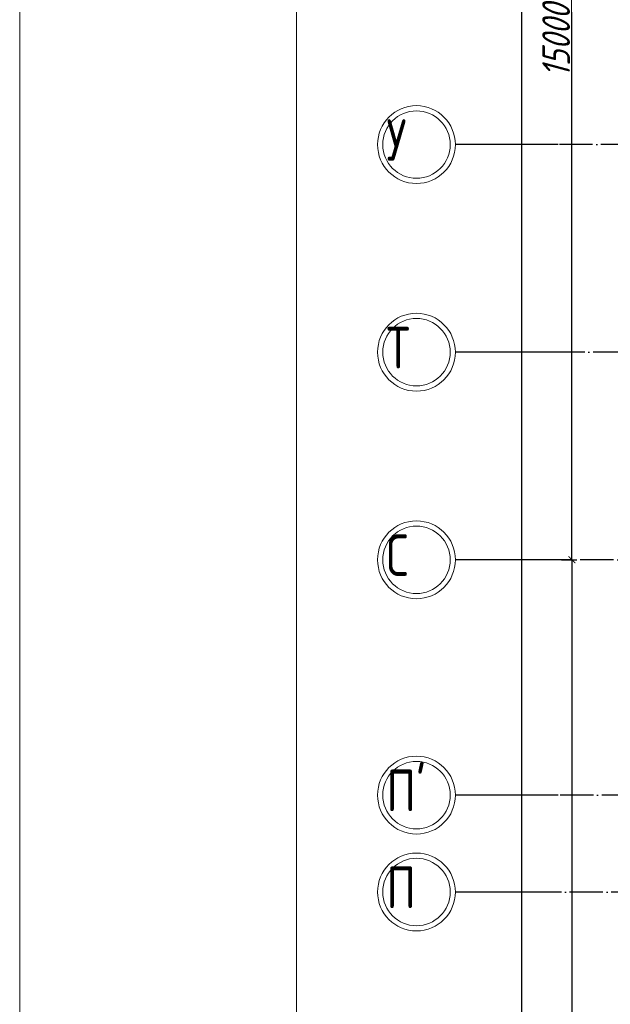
# Model space of a CAD drawing. Extents: x -4445 to 1909585, y 1860 to 289234.
# Tile 66 of 110: x 459283 to 467819, y 234606 to 248833. Entities that reach past the tile are written whole.
import ezdxf

# ---------------------------------------------------------------- set-up
doc = ezdxf.new("R2010")
doc.units = 0
doc.header["$LTSCALE"] = 0.5
doc.header["$MEASUREMENT"] = 0
doc.header["$PDMODE"] = 34
doc.header["$PDSIZE"] = 3
doc.linetypes.add('ACAD_ISO04W100', pattern=[30, 24, -3, 0, -3])
doc.layers.get('0').update_dxf_attribs({"linetype": 'CONTINUOUS', "lineweight": 18})
doc.layers.get('DEFPOINTS').update_dxf_attribs({"color": 2, "linetype": 'CONTINUOUS', "lineweight": 13})
doc.layers.add('os', color=3, linetype='CONTINUOUS')
doc.styles.get("Standard").update_dxf_attribs({"font": 'spds.shx', "oblique": 15})
doc.dimstyles.new('ISO-25', dxfattribs={"dimtxt": 400, "dimasz": 100, "dimexe": 50, "dimexo": 50, "dimgap": 20, "dimtad": 1, "dimdec": 0, "dimtxsty": 'Standard', "dimblk": 'ARCHTICK', "dimcen": 20, "dimclrd": 1, "dimclre": 1, "dimadec": 0, "dimazin": 0, "dimtfac": 1, "dimtdec": 0, "dimtmove": 0, "dimatfit": 3, "dimldrblk": 'ARCHTICK', "dimfxl": 1, "dimarcsym": 0})

# ---------------------------------------------------------------- blocks, each defined once
blk = doc.blocks.new('_ArchTick')
at = {"color": 0, "linetype": 'ByBlock', "const_width": 0.15}
blk.add_lwpolyline([(-0.5, -0.5), (0.5, 0.5)], dxfattribs=at)
blk = doc.blocks.new('*D2712')
at = {"color": 1, "lineweight": -2, "transparency": 16777216}
for p, q in [((467116, 256029), (467315, 256029)), ((467265, 241029), (467265, 256029)), ((467116, 241029), (467315, 241029))]:
    blk.add_line(p, q, dxfattribs=at)
at = {"layer": 'DEFPOINTS', "color": 0, "transparency": 16777216}
for p in [(467066, 256029), (467265, 256029), (467066, 241029)]:
    blk.add_point(p, dxfattribs=at)
at = {"color": 1, "lineweight": -2, "transparency": 16777216, "xscale": 100, "yscale": 100, "zscale": 100}
for p, rotation in [((467265, 256029), 90), ((467265, 241029), 270)]:
    blk.add_blockref('_ArchTick', p, dxfattribs=dict(at, rotation=rotation))
at = {"color": 0, "transparency": 16777216, "insert": (467036, 248529), "char_height": 400, "attachment_point": 5, "rotation": 90}
blk.add_mtext('15000', dxfattribs=at)
blk = doc.blocks.new('*D2714')
at = {"color": 1, "lineweight": -2, "transparency": 16777216}
for p, q in [((467116, 241029), (467315, 241029)), ((467265, 241029), (467265, 226629)), ((467678, 226629), (467215, 226629))]:
    blk.add_line(p, q, dxfattribs=at)
at = {"layer": 'DEFPOINTS', "color": 0, "transparency": 16777216}
for p in [(467066, 241029), (467265, 226629), (467728, 226629)]:
    blk.add_point(p, dxfattribs=at)
at = {"color": 1, "lineweight": -2, "transparency": 16777216, "xscale": 100, "yscale": 100, "zscale": 100}
for p, rotation in [((467265, 241029), 90), ((467265, 226629), 270)]:
    blk.add_blockref('_ArchTick', p, dxfattribs=dict(at, rotation=rotation))
at = {"color": 0, "transparency": 16777216, "insert": (467045, 233829), "char_height": 400, "attachment_point": 5, "rotation": 90}
blk.add_mtext('14400', dxfattribs=at)
blk = doc.blocks.new('*D2716')
at = {"color": 1, "lineweight": -2, "transparency": 16777216}
for p, q in [((466373, 260344), (466591, 260344)), ((466541, 206029), (466541, 260344)), ((466373, 206029), (466591, 206029))]:
    blk.add_line(p, q, dxfattribs=at)
at = {"layer": 'DEFPOINTS', "color": 0, "transparency": 16777216}
for p in [(466323, 260344), (466541, 260344), (466323, 206029)]:
    blk.add_point(p, dxfattribs=at)
at = {"color": 1, "lineweight": -2, "transparency": 16777216, "xscale": 100, "yscale": 100, "zscale": 100}
for p, rotation in [((466541, 260344), 90), ((466541, 206029), 270)]:
    blk.add_blockref('_ArchTick', p, dxfattribs=dict(at, rotation=rotation))
at = {"color": 0, "transparency": 16777216, "insert": (466313, 233186), "char_height": 400, "attachment_point": 5, "rotation": 90}
blk.add_mtext('54315', dxfattribs=at)

msp = doc.modelspace()

# ---------------------------------------------------------------- linework, layer by layer
for points in [[(459282.549, 185814.276), (459282.549, 269814.276), (578082.549, 269814.276), (578082.549, 185814.276)], [(463282.549, 187014.276), (463282.549, 268614.276), (576882.549, 268614.276), (576882.549, 187014.276)]]:
    msp.add_lwpolyline(points, close=True)
at = {"layer": 'os', "color": 0}
for p, q in [((467065.931, 247028.622), (465580.029, 247028.622)), ((467065.931, 244028.622), (465580.029, 244028.622)), ((467065.931, 241028.622), (465580.029, 241028.622)), ((467065.931, 237628.622), (465580.029, 237628.622)), ((467065.931, 236228.622), (465580.029, 236228.622))]:
    msp.add_line(p, q, dxfattribs=at)
at = {"layer": 'os', "color": 3, "linetype": 'ACAD_ISO04W100', "ltscale": 40}
for p, q in [((529973.644, 247028.622), (467065.931, 247028.622)), ((549664.319, 244028.622), (467065.931, 244028.622)), ((558481.194, 241028.622), (467065.931, 241028.622)), ((515584.346, 237628.622), (467065.931, 237628.622)), ((522320.787, 236228.622), (467065.931, 236228.622))]:
    msp.add_line(p, q, dxfattribs=at)
at = {"layer": 'os', "color": 0, "lineweight": 0}
for centre, radius in [((465017.529, 247028.622), 562.5), ((465017.529, 247028.622), 487.5), ((465017.529, 244028.622), 562.5), ((465017.529, 244028.622), 487.5), ((465017.529, 241028.622), 562.5), ((465017.529, 241028.622), 487.5), ((465017.529, 237628.622), 562.5), ((465017.529, 237628.622), 487.5), ((465017.529, 236228.622), 562.5), ((465017.529, 236228.622), 487.5)]:
    msp.add_circle(centre, radius, dxfattribs=at)

# ---------------------------------------------------------------- texts
at = {"ltscale": 50}
for s, p in [('У', (464582.35, 246795.005)), ('Т', (464582.35, 243795.005)), ('С', (464582.35, 240795.005)), ("П'", (464582.35, 237395.005)), ('П', (464582.35, 235995.005))]:
    msp.add_text(s, height=600, dxfattribs=at).set_placement(p)

# ---------------------------------------------------------------- dimensions: what is measured, and where the dimension line sits
for base, p1, p2, picture, middle in [((466540.825, 260343.622), (466322.98, 206028.622), (466322.98, 260343.622), '*D2716', (466312.541, 233186.122)), ((467264.562, 256028.622), (467065.931, 241028.622), (467065.931, 256028.622), '*D2712', (467036.278, 248528.622))]:
    dim = msp.add_linear_dim(base=base, p1=p1, p2=p2, angle=90, dimstyle='ISO-25')
    dim.commit()
    dim.dimension.update_dxf_attribs({"geometry": picture, "text_midpoint": middle})
dim = msp.add_linear_dim(base=(467264.562, 226628.622), p1=(467065.931, 241028.622), p2=(467727.503, 226628.622), angle=90, dimstyle='ISO-25', override={"dimtmove": 1})
dim.commit()
dim.dimension.update_dxf_attribs({"geometry": '*D2714', "text_midpoint": (467044.562, 233828.622)})

doc.saveas('drawing.dxf')
